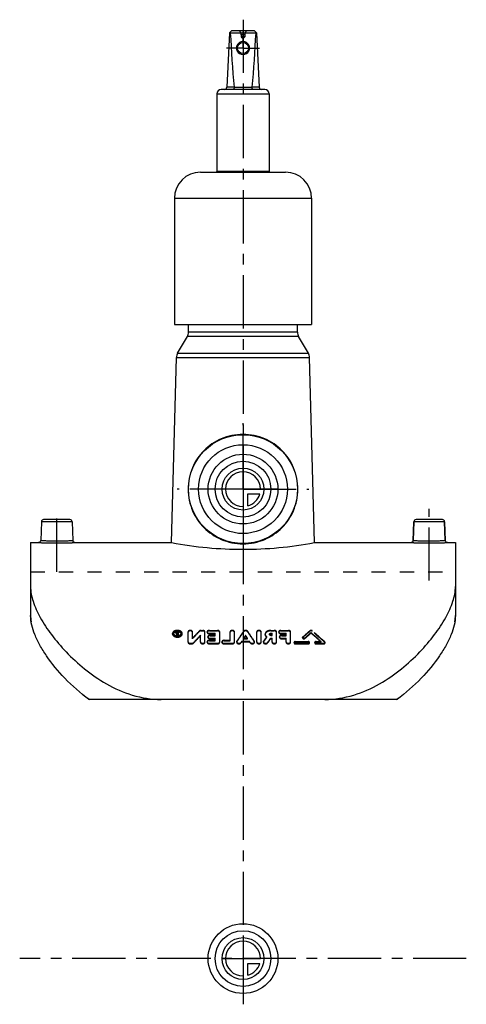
# Model space of a CAD drawing. Header units: millimetres. Extents: x 398 to 602, y 274 to 726.
import ezdxf

# ---------------------------------------------------------------- set-up
doc = ezdxf.new("R2010")
doc.units = ezdxf.units.MM
doc.header["$LTSCALE"] = 65.185185
doc.linetypes.add('CENTER', pattern=[0.6, 0.375, -0.075, 0.075, -0.075])
doc.linetypes.add('HIDDEN', pattern=[0.2, 0.1, -0.1])
for name, color, linetype in [('BEZUGSACHSEN', 7, 'CONTINUOUS'), ('FLAECHEN', 7, 'CONTINUOUS'), ('KONST.EL_MIT_GEO', 7, 'CONTINUOUS'), ('KONSTRUKTIONSELEMENTE', 7, 'CONTINUOUS'), ('KURVEN', 7, 'CONTINUOUS'), ('L1', 7, 'CONTINUOUS')]:
    doc.layers.add(name, color=color, linetype=linetype)

msp = doc.modelspace()

# ---------------------------------------------------------------- linework, layer by layer
at = {"layer": 'BEZUGSACHSEN', "color": 2, "linetype": 'CENTER'}
for p, q in [((500, 510.5), (500, 540.79)), ((500, 510.5), (469.71, 510.5)), ((500, 510.5), (500, 480.21)), ((500, 510.5), (530.29, 510.5)), ((414.5, 472.5), (414.5, 501.5)), ((585.5, 468.5), (585.5, 501.5))]:
    msp.add_line(p, q, dxfattribs=at)
at = {"layer": 'BEZUGSACHSEN', "color": 7, "linetype": 'Continuous'}
for p, q in [((407.47, 495.53), (407.17, 486.94)), ((421.53, 495.53), (421.83, 486.94)), ((578.17, 486.94), (578.47, 495.53)), ((592.83, 486.94), (592.53, 495.53))]:
    msp.add_line(p, q, dxfattribs=at)
msp.add_circle((500, 510.5), 25, dxfattribs=at)
at = {"layer": 'FLAECHEN', "color": 7, "linetype": 'Continuous'}
for p, q in [((475, 582.57), (475, 586)), ((525, 582.57), (525, 586)), ((470.01, 572.85), (474.46, 580.57)), ((529.99, 572.85), (525.54, 580.57)), ((467.22, 485.97), (469.47, 570.96)), ((532.78, 485.97), (530.53, 570.96)), ((402.5, 485.97), (406.17, 485.97)), ((422.83, 485.97), (467.22, 485.97)), ((532.78, 485.97), (577.17, 485.97)), ((593.83, 485.97), (597.5, 485.97)), ((402.5, 465.77), (402.5, 452.55)), ((597.5, 465.77), (597.5, 452.55))]:
    msp.add_line(p, q, dxfattribs=at)
at = {"layer": 'FLAECHEN', "color": 8, "linetype": 'HIDDEN'}
msp.add_line((402.5, 472.5), (597.5, 472.5), dxfattribs=at)
at = {"layer": 'KONST.EL_MIT_GEO', "color": 7, "linetype": 'Continuous'}
for p, q in [((493.8, 720), (492.55, 694.95)), ((494.85, 721), (493.8, 720)), ((494.18, 720), (505.82, 720)), ((494.85, 721), (505.15, 721)), ((505.15, 721), (506.2, 720)), ((506.2, 720), (507.45, 694.95)), ((488.05, 692), (488.05, 656.5)), ((488.05, 692), (511.95, 692)), ((509.95, 694), (490.05, 694)), ((495.91, 695), (492.55, 695)), ((495.91, 694.95), (504.09, 694.95)), ((507.45, 695), (504.09, 695)), ((511.95, 692), (511.95, 656.5)), ((480.5, 656), (519.5, 656)), ((488.05, 656.5), (487.76, 656)), ((488.05, 656.5), (511.95, 656.5)), ((511.95, 656.5), (512.24, 656)), ((468.5, 644), (468.5, 586)), ((468.5, 644), (531.5, 644)), ((531.5, 644), (531.5, 586)), ((468.5, 586), (531.5, 586)), ((475, 582.57), (475, 586)), ((525, 582.57), (525, 586))]:
    msp.add_line(p, q, dxfattribs=at)
at = {"layer": 'KONST.EL_MIT_GEO', "color": 8, "linetype": 'HIDDEN'}
for p, q in [((499.2, 719), (499.2, 718.1)), ((500.8, 719), (499.2, 719)), ((500.8, 719), (500.8, 718.1)), ((499.2, 718.1), (500, 717.39)), ((500.8, 718.1), (499.2, 718.1)), ((500.8, 718.1), (500, 717.39)), ((467.67, 443.99), (467.67, 444.22)), ((468.18, 443.99), (468.18, 444.22)), ((469.37, 444.25), (469.37, 444.6)), ((469.38, 443.45), (469.73, 443.45)), ((469.38, 443.22), (469.38, 443.45)), ((469.38, 443.22), (469.73, 443.22)), ((469.62, 443.94), (469.62, 444.16)), ((469.71, 444.25), (469.71, 444.6)), ((469.73, 443.22), (469.73, 443.45)), ((469.95, 444.09), (470.05, 444.09)), ((469.95, 443.87), (469.95, 444.09)), ((469.95, 443.87), (470.05, 443.87)), ((469.97, 444.99), (470.39, 444.99)), ((469.97, 444.54), (469.97, 444.99)), ((469.97, 444.76), (470.39, 444.76)), ((469.97, 444.54), (470.05, 444.54)), ((469.97, 444.31), (470.05, 444.31)), ((469.97, 444.09), (469.97, 444.31)), ((470.05, 443.22), (470.05, 444.77)), ((470.05, 443.45), (470.39, 443.45)), ((470.05, 443.22), (470.39, 443.22)), ((470.39, 443.22), (470.39, 444.99)), ((471.58, 443.99), (471.58, 444.22)), ((471.58, 444.22), (471.58, 444.22)), ((472.09, 443.99), (472.09, 444.22)), ((472.09, 444.22), (472.09, 444.22)), ((474.76, 440.18), (474.76, 444.99)), ((476.8, 441.82), (476.8, 444.99)), ((479.95, 445.11), (479.95, 445.34)), ((480.47, 440.18), (480.47, 443.39)), ((480.81, 445.64), (481.49, 445.64)), ((480.81, 445.42), (480.81, 445.64)), ((480.81, 445.42), (481.49, 445.42)), ((481.49, 445.42), (481.49, 445.64)), ((482.51, 440.18), (482.51, 444.99)), ((483.53, 444.76), (483.53, 444.99)), ((484.55, 445.64), (488.28, 445.64)), ((484.55, 445.42), (484.55, 445.64)), ((484.55, 445.42), (488.28, 445.42)), ((484.55, 444.33), (487.26, 444.33)), ((484.55, 444.1), (484.55, 444.33)), ((484.55, 444.1), (487.26, 444.1)), ((484.89, 443.39), (487.26, 443.39)), ((484.89, 443.16), (484.89, 443.39)), ((484.89, 443.16), (487.26, 443.16)), ((487.26, 443.16), (487.26, 444.33)), ((488.28, 445.42), (488.28, 445.64)), ((489.3, 440.18), (489.3, 444.99)), ((494.06, 440.86), (494.06, 444.99)), ((496.09, 440.18), (496.09, 444.99)), ((500.26, 445.03), (500.26, 445.25)), ((501.19, 443.12), (501.19, 443.35)), ((502.13, 445.03), (502.13, 445.25)), ((506.3, 440.18), (506.3, 444.99)), ((508.33, 440.18), (508.33, 444.99)), ((510.14, 443.72), (510.14, 443.94)), ((512.18, 443.72), (512.18, 443.94)), ((512.78, 445.64), (514.36, 445.64)), ((512.78, 445.42), (512.78, 445.64)), ((512.78, 445.42), (514.36, 445.42)), ((512.78, 444.33), (513.34, 444.33)), ((512.78, 444.1), (512.78, 444.33)), ((512.78, 444.1), (513.34, 444.1)), ((512.78, 443.56), (513.34, 443.56)), ((512.78, 443.33), (512.78, 443.56)), ((512.78, 443.33), (513.34, 443.33)), ((513.34, 443.33), (513.34, 444.33)), ((514.36, 445.42), (514.36, 445.64)), ((515.38, 440.18), (515.38, 444.99)), ((516.4, 444.76), (516.4, 444.99)), ((517.42, 445.64), (520.81, 445.64)), ((517.42, 445.42), (517.42, 445.64)), ((517.42, 445.42), (520.81, 445.42)), ((517.42, 444.33), (519.79, 444.33)), ((517.42, 444.1), (517.42, 444.33)), ((517.42, 444.1), (519.79, 444.1)), ((517.75, 443.39), (519.79, 443.39)), ((517.75, 443.16), (517.75, 443.39)), ((517.75, 443.16), (519.79, 443.16)), ((519.79, 443.16), (519.79, 444.33)), ((520.81, 445.42), (520.81, 445.64)), ((521.83, 440.18), (521.83, 444.99)), ((530.75, 445.26), (530.75, 445.49)), ((531.23, 444.4), (531.23, 444.63)), ((531.72, 445.26), (531.72, 445.49)), ((475.78, 439.71), (476.46, 439.71)), ((475.78, 439.49), (475.78, 439.71)), ((475.78, 439.49), (476.46, 439.49)), ((476.46, 439.49), (476.46, 439.71)), ((477.32, 439.81), (477.32, 440.04)), ((483.53, 440.18), (483.53, 440.4)), ((483.87, 442.5), (483.87, 442.72)), ((484.55, 441.09), (487.26, 441.09)), ((484.55, 440.86), (484.55, 441.09)), ((484.55, 440.86), (487.26, 440.86)), ((484.55, 439.71), (488.28, 439.71)), ((484.55, 439.49), (484.55, 439.71)), ((484.55, 439.49), (488.28, 439.49)), ((484.89, 442.05), (487.26, 442.05)), ((484.89, 441.82), (484.89, 442.05)), ((484.89, 441.82), (487.26, 441.82)), ((487.26, 440.86), (487.26, 442.05)), ((488.28, 439.49), (488.28, 439.71)), ((490.32, 440.18), (490.32, 440.4)), ((491.34, 441.09), (494.06, 441.09)), ((491.34, 440.86), (491.34, 441.09)), ((491.34, 440.86), (494.06, 440.86)), ((491.34, 439.71), (495.07, 439.71)), ((491.34, 439.49), (491.34, 439.71)), ((491.34, 439.49), (495.07, 439.49)), ((495.07, 439.49), (495.07, 439.71)), ((497.11, 440.18), (497.11, 440.4)), ((497.2, 440.45), (497.2, 440.68)), ((499.06, 439.9), (499.06, 440.13)), ((499.43, 440.69), (502.96, 440.69)), ((499.43, 440.46), (499.43, 440.69)), ((499.43, 440.46), (502.96, 440.46)), ((500.33, 442.05), (502.06, 442.05)), ((500.33, 441.82), (500.33, 442.05)), ((500.33, 441.82), (502.06, 441.82)), ((502.06, 441.82), (502.06, 442.05)), ((502.96, 440.46), (502.96, 440.69)), ((503.33, 439.9), (503.33, 440.13)), ((505.19, 440.45), (505.19, 440.68)), ((505.28, 440.18), (505.28, 440.4)), ((509.35, 440.18), (509.35, 440.4)), ((509.45, 440.47), (509.45, 440.69)), ((510.89, 442.52), (510.89, 442.75)), ((511.29, 439.89), (511.29, 440.11)), ((512.64, 442.05), (513.34, 442.05)), ((512.64, 441.82), (512.64, 442.05)), ((512.64, 441.82), (513.34, 441.82)), ((513.34, 440.18), (513.34, 442.05)), ((516.74, 442.5), (516.74, 442.72)), ((517.75, 442.05), (519.79, 442.05)), ((517.75, 441.82), (517.75, 442.05)), ((517.75, 441.82), (519.79, 441.82)), ((519.79, 440.18), (519.79, 442.05)), ((523.41, 439.89), (523.41, 440.12)), ((524, 440.52), (529.94, 440.52)), ((524, 440.29), (524, 440.52)), ((524, 440.29), (529.94, 440.29)), ((524, 439.71), (529.94, 439.71)), ((524, 439.49), (524, 439.71)), ((524, 439.49), (529.94, 439.49)), ((527.38, 442.2), (527.38, 442.42)), ((527.5, 442.43), (527.5, 442.66)), ((528.45, 441.96), (528.45, 442.19)), ((529.94, 440.29), (529.94, 440.52)), ((529.94, 439.49), (529.94, 439.71)), ((530.54, 439.89), (530.54, 440.12)), ((532.92, 439.89), (532.92, 440.12)), ((533.51, 440.52), (535.89, 440.52)), ((533.51, 440.29), (533.51, 440.52)), ((533.51, 440.29), (535.89, 440.29)), ((533.51, 439.71), (537.08, 439.71)), ((533.51, 439.49), (533.51, 439.71)), ((533.51, 439.49), (537.08, 439.49)), ((535.89, 440.29), (535.89, 440.52)), ((537.08, 439.49), (537.08, 439.71)), ((537.55, 440.13), (537.55, 440.36)), ((537.67, 439.89), (537.67, 440.12))]:
    msp.add_line(p, q, dxfattribs=at)
at = {"layer": 'KONST.EL_MIT_GEO', "color": 2, "linetype": 'CENTER'}
for q in [(500, 720.5), (492.5, 713), (500, 705.5), (507.5, 713)]:
    msp.add_line((500, 713), q, dxfattribs=at)
at = {"layer": 'KONST.EL_MIT_GEO', "color": 7, "linetype": 'Continuous'}
msp.add_circle((500, 713), 2.5, dxfattribs=at)
for centre, radius, start, end in [((499.74, 726.21), 8.33, 226.3745, 228.2022), ((500.26, 726.21), 8.33, 311.7978, 313.6255), ((500, 713.01), 3, 207.7801, 332.2199), ((490.05, 692), 2, 90, 180), ((491.55, 695), 1, 270, 357.14), ((508.45, 695), 1, 182.86, 270), ((509.95, 692), 2, 0, 90), ((480.5, 644), 12, 90, 180), ((519.5, 644), 12, 0, 90)]:
    msp.add_arc(centre, radius, start, end, dxfattribs=at)
at = {"layer": 'KONST.EL_MIT_GEO', "color": 8, "linetype": 'HIDDEN'}
for centre, radius, start, end in [((496.48, 719), 2.72, 0, 47.2588), ((503.52, 719), 2.72, 132.7412, 180), ((500, 713), 3, 179.5615, 207.7801), ((500, 713), 3, 332.2199, 0.4385), ((469.72, 445.09), 1.96, 243.4798, 249.4082), ((469.88, 442.21), 3.43, 85.2565, 94.827), ((469.97, 444.08), 0.904, 90.0223, 96.8906), ((469.89, 442.29), 3.35, 80.3296, 85.2667), ((469.91, 442.43), 3.21, 78.2147, 80.3149)]:
    msp.add_arc(centre, radius, start, end, dxfattribs=at)
for centre, major_axis, ratio, start_param, end_param in [((469.28, 310.47), (26.28, 175.75), 0.163753, 0.731227, 0.737498), ((469.28, 310.47), (26.24, 175.45), 0.163753, 0.731212, 0.737493), ((469.63, 310.47), (26.28, 175.75), 0.163753, 0.731851, 0.737498), ((469.63, 310.47), (26.24, 175.45), 0.163753, 0.731837, 0.737493), ((477.84, 310.47), (86.71, 172.5), 0.391022, 0.890478, 0.919125), ((477.84, 310.47), (86.56, 172.21), 0.391022, 0.890445, 0.919141), ((480.24, 310.47), (86.71, 172.5), 0.391022, 0.907578, 0.936228), ((480.24, 310.47), (86.56, 172.21), 0.391022, 0.907575, 0.936273), ((498.84, 310.47), (56.18, 174.97), 0.303912, 0.794416, 0.834022), ((498.84, 310.47), (56.08, 174.67), 0.303912, 0.794385, 0.834059), ((501.06, 310.47), (56.18, 174.97), 0.303912, 0.811142, 0.822349), ((501.06, 310.47), (56.08, 174.67), 0.303912, 0.811139, 0.822365), ((501.33, 310.47), (-56.18, 174.97), 0.303912, -0.822349, -0.811142), ((501.33, 310.47), (-56.08, 174.67), 0.303912, -0.822365, -0.811139), ((503.55, 310.47), (-56.18, 174.97), 0.303912, -0.834022, -0.794416), ((503.55, 310.47), (-56.08, 174.67), 0.303912, -0.834059, -0.794385), ((528.05, 310.47), (109.5, 169.43), 0.428246, 0.965072, 0.989834), ((528.05, 310.47), (109.31, 169.14), 0.428246, 0.965037, 0.989842), ((529.54, 310.47), (109.5, 169.43), 0.428246, 0.972685, 0.993882), ((529.54, 310.47), (109.31, 169.14), 0.428246, 0.972663, 0.993896), ((532.93, 310.47), (-109.5, 169.43), 0.428246, -1.008129, -0.972685), ((532.93, 310.47), (-109.31, 169.14), 0.428246, -1.008167, -0.972663), ((534.41, 310.47), (-109.5, 169.43), 0.428246, -1.009486, -0.965072), ((534.41, 310.47), (-109.31, 169.14), 0.428246, -1.009527, -0.965037), ((501.06, 310.47), (56.18, 174.97), 0.303912, 0.833942, 0.838692), ((501.06, 310.47), (56.08, 174.67), 0.303912, 0.833978, 0.838736), ((501.33, 310.47), (-56.18, 174.97), 0.303912, -0.838692, -0.833942), ((501.33, 310.47), (-56.08, 174.67), 0.303912, -0.838736, -0.833978), ((511.17, 310.47), (60.21, 174.75), 0.318371, 0.828332, 0.845887), ((511.17, 310.47), (60.1, 174.45), 0.318371, 0.828338, 0.845923), ((513.42, 310.47), (60.21, 174.75), 0.318371, 0.834329, 0.850787), ((513.42, 310.47), (60.1, 174.45), 0.318371, 0.834345, 0.850831)]:
    msp.add_ellipse(centre, major_axis=major_axis, ratio=ratio, start_param=start_param, end_param=end_param, dxfattribs=at)
at = {"layer": 'KONST.EL_MIT_GEO', "color": 7, "linetype": 'Continuous'}
for points in [[(494.18, 720), (494.63, 711.64), (495.15, 703.29), (495.91, 694.95)], [(505.82, 720), (505.37, 711.64), (504.85, 703.29), (504.09, 694.95)], [(497.27, 714.24), (497.1, 713.86), (497, 713.44), (497, 713.02)], [(503, 713.02), (503, 713.44), (502.9, 713.86), (502.73, 714.24)], [(497, 713.02), (497, 712.54), (497.12, 712.04), (497.34, 711.61)], [(502.66, 711.61), (502.88, 712.04), (503, 712.54), (503, 713.02)]]:
    msp.add_open_spline(points, degree=3, dxfattribs=at)
at = {"layer": 'KONST.EL_MIT_GEO', "color": 8, "linetype": 'HIDDEN'}
for points in [[(497.27, 714.23), (497.1, 713.85), (497, 713.43), (497, 713.02)], [(503, 713.02), (503, 713.43), (502.9, 713.85), (502.73, 714.23)], [(468.2, 444.07), (468.19, 444.12), (468.18, 444.17), (468.18, 444.22)], [(469.59, 445.63), (469.4, 445.61), (469.21, 445.58), (469.03, 445.54)], [(470.72, 443.26), (470.19, 443.06), (469.56, 443.06), (469.03, 443.26)], [(469.8, 444.35), (469.76, 444.38), (469.71, 444.43), (469.71, 444.48)], [(469.97, 444.31), (469.91, 444.31), (469.85, 444.32), (469.8, 444.35)], [(471.58, 444.22), (471.58, 444.12), (471.56, 444.02), (471.52, 443.93)], [(472.09, 444.22), (472.09, 444.41), (472.02, 444.61), (471.92, 444.77)], [(497.2, 440.68), (497.15, 440.6), (497.11, 440.5), (497.11, 440.4)], [(497.2, 440.45), (497.15, 440.37), (497.11, 440.27), (497.11, 440.17)], [(505.28, 440.4), (505.28, 440.5), (505.24, 440.6), (505.19, 440.68)], [(505.28, 440.17), (505.28, 440.27), (505.24, 440.37), (505.19, 440.45)], [(509.45, 440.69), (509.39, 440.61), (509.35, 440.5), (509.35, 440.4)], [(509.45, 440.47), (509.39, 440.38), (509.35, 440.28), (509.35, 440.18)], [(527.5, 442.66), (527.43, 442.6), (527.38, 442.51), (527.38, 442.42)], [(527.5, 442.43), (527.43, 442.37), (527.38, 442.29), (527.38, 442.2)], [(537.67, 440.12), (537.67, 440.21), (537.62, 440.3), (537.55, 440.36)], [(537.67, 439.89), (537.67, 439.98), (537.62, 440.07), (537.55, 440.13)]]:
    msp.add_open_spline(points, degree=3, dxfattribs=at)
at = {"layer": 'KONST.EL_MIT_GEO', "color": 7, "linetype": 'Continuous'}
for points, knots in [([(502.73, 714.24), (502.5, 714.75), (501.72, 715.66), (500, 716.17), (498.28, 715.66), (497.5, 714.75), (497.27, 714.24)], [0, 0, 0, 0, 0.249784, 0.500001, 0.750217, 1, 1, 1, 1]), ([(495.91, 694.95), (495.92, 694.83), (495.89, 694.6), (495.84, 694.3), (495.78, 694.1), (495.7, 694), (495.66, 694)], [0, 0, 0, 0, 0.367219, 0.675376, 0.888159, 1, 1, 1, 1]), ([(504.09, 694.95), (504.08, 694.83), (504.11, 694.6), (504.16, 694.3), (504.22, 694.1), (504.3, 694), (504.34, 694)], [0, 0, 0, 0, 0.367219, 0.675376, 0.888159, 1, 1, 1, 1])]:
    msp.add_open_spline(points, degree=3, knots=knots, dxfattribs=at)
at = {"layer": 'KONST.EL_MIT_GEO', "color": 8, "linetype": 'HIDDEN'}
for points, knots in [([(469.03, 445.54), (468.67, 445.44), (468.03, 445.17), (467.67, 444.51), (467.67, 444.22)], [0, 0, 0, 0, 0.561048, 1, 1, 1, 1]), ([(472.09, 443.99), (472.09, 444.87), (469.88, 445.96), (467.67, 444.87), (467.67, 443.99)], [0, 0, 0, 0, 0.5, 1, 1, 1, 1]), ([(467.67, 444.22), (467.67, 443.34), (469.88, 442.21), (472.09, 443.34), (472.09, 444.22)], [0, 0, 0, 0, 0.499972, 1, 1, 1, 1]), ([(467.67, 443.99), (467.67, 443.11), (469.88, 441.98), (472.09, 443.11), (472.09, 443.99)], [0, 0, 0, 0, 0.5, 1, 1, 1, 1]), ([(468.18, 444.22), (468.18, 444.9), (469.88, 445.74), (471.58, 444.89), (471.58, 444.22)], [0, 0, 0, 0, 0.500305, 1, 1, 1, 1]), ([(468.18, 443.99), (468.18, 444.67), (469.88, 445.51), (471.58, 444.67), (471.58, 443.99)], [0, 0, 0, 0, 0.499906, 1, 1, 1, 1]), ([(471.58, 443.99), (471.58, 443.32), (469.88, 442.45), (468.18, 443.32), (468.18, 443.99)], [0, 0, 0, 0, 0.499907, 1, 1, 1, 1]), ([(468.85, 443.34), (468.76, 443.38), (468.48, 443.55), (468.24, 443.84), (468.2, 444.07)], [0, 0, 0, 0, 0.285328, 1, 1, 1, 1]), ([(469.97, 444.76), (469.82, 444.76), (469.56, 444.72), (469.37, 444.49), (469.37, 444.38)], [0, 0, 0, 0, 0.574396, 1, 1, 1, 1]), ([(469.38, 444.66), (469.38, 444.65), (469.37, 444.63), (469.37, 444.61), (469.37, 444.6)], [0, 0, 0, 0, 0.502813, 1, 1, 1, 1]), ([(469.37, 444.48), (469.37, 444.45), (469.4, 444.31), (469.52, 444.21), (469.62, 444.16)], [0, 0, 0, 0, 0.222328, 1, 1, 1, 1]), ([(469.37, 444.25), (469.37, 444.22), (469.4, 444.08), (469.52, 443.98), (469.62, 443.94)], [0, 0, 0, 0, 0.222326, 1, 1, 1, 1]), ([(469.86, 444.98), (469.8, 444.97), (469.61, 444.94), (469.41, 444.79), (469.38, 444.66)], [0, 0, 0, 0, 0.300015, 1, 1, 1, 1]), ([(469.71, 444.6), (469.71, 444.63), (469.75, 444.73), (469.88, 444.77), (469.97, 444.77)], [0, 0, 0, 0, 0.204397, 1, 1, 1, 1]), ([(469.71, 444.38), (469.71, 444.4), (469.75, 444.51), (469.88, 444.54), (469.97, 444.54)], [0, 0, 0, 0, 0.204394, 1, 1, 1, 1]), ([(469.97, 444.09), (469.93, 444.09), (469.83, 444.1), (469.71, 444.18), (469.71, 444.25)], [0, 0, 0, 0, 0.309432, 1, 1, 1, 1]), ([(471.92, 444.77), (471.86, 444.87), (471.5, 445.27), (470.97, 445.49), (470.57, 445.57)], [0, 0, 0, 0, 0.220349, 1, 1, 1, 1]), ([(471.52, 443.93), (471.49, 443.86), (471.3, 443.55), (470.98, 443.35), (470.72, 443.26)], [0, 0, 0, 0, 0.222198, 1, 1, 1, 1]), ([(476.8, 444.99), (476.8, 445.39), (475.78, 445.89), (474.76, 445.39), (474.76, 444.99)], [0, 0, 0, 0, 0.499891, 1, 1, 1, 1]), ([(476.8, 444.76), (476.8, 445.17), (475.78, 445.67), (474.76, 445.17), (474.76, 444.76)], [0, 0, 0, 0, 0.499891, 1, 1, 1, 1]), ([(480.81, 445.64), (480.72, 445.64), (480.42, 445.62), (480.1, 445.5), (479.95, 445.34)], [0, 0, 0, 0, 0.275473, 1, 1, 1, 1]), ([(480.81, 445.42), (480.72, 445.42), (480.42, 445.39), (480.1, 445.27), (479.95, 445.11)], [0, 0, 0, 0, 0.275474, 1, 1, 1, 1]), ([(482.51, 444.99), (482.51, 445.17), (482.18, 445.57), (481.74, 445.64), (481.49, 445.64)], [0, 0, 0, 0, 0.424866, 1, 1, 1, 1]), ([(482.51, 444.76), (482.51, 444.95), (482.18, 445.34), (481.74, 445.42), (481.49, 445.42)], [0, 0, 0, 0, 0.42486, 1, 1, 1, 1]), ([(484.55, 445.64), (484.3, 445.64), (483.85, 445.57), (483.53, 445.17), (483.53, 444.99)], [0, 0, 0, 0, 0.575236, 1, 1, 1, 1]), ([(484.55, 445.42), (484.3, 445.42), (483.85, 445.34), (483.53, 444.95), (483.53, 444.76)], [0, 0, 0, 0, 0.575241, 1, 1, 1, 1]), ([(483.53, 444.99), (483.53, 444.81), (483.85, 444.41), (484.3, 444.33), (484.55, 444.33)], [0, 0, 0, 0, 0.425333, 1, 1, 1, 1]), ([(483.53, 444.76), (483.53, 444.58), (483.85, 444.18), (484.3, 444.1), (484.55, 444.1)], [0, 0, 0, 0, 0.425328, 1, 1, 1, 1]), ([(484.89, 443.39), (484.64, 443.39), (484.19, 443.31), (483.87, 442.91), (483.87, 442.72)], [0, 0, 0, 0, 0.57159, 1, 1, 1, 1]), ([(484.89, 443.16), (484.64, 443.16), (484.19, 443.09), (483.87, 442.68), (483.87, 442.5)], [0, 0, 0, 0, 0.57159, 1, 1, 1, 1]), ([(489.3, 444.99), (489.3, 445.17), (488.97, 445.57), (488.53, 445.64), (488.28, 445.64)], [0, 0, 0, 0, 0.424866, 1, 1, 1, 1]), ([(489.3, 444.76), (489.3, 444.95), (488.97, 445.34), (488.53, 445.42), (488.28, 445.42)], [0, 0, 0, 0, 0.42486, 1, 1, 1, 1]), ([(496.09, 444.99), (496.09, 445.39), (495.07, 445.89), (494.06, 445.39), (494.06, 444.99)], [0, 0, 0, 0, 0.499891, 1, 1, 1, 1]), ([(496.09, 444.76), (496.09, 445.17), (495.07, 445.67), (494.06, 445.17), (494.06, 444.76)], [0, 0, 0, 0, 0.499891, 1, 1, 1, 1]), ([(502.13, 445.25), (502.04, 445.38), (501.65, 445.64), (500.94, 445.69), (500.4, 445.46), (500.26, 445.25)], [0, 0, 0, 0, 0.228786, 0.641827, 1, 1, 1, 1]), ([(502.13, 445.03), (502.04, 445.16), (501.65, 445.41), (500.94, 445.47), (500.4, 445.23), (500.26, 445.03)], [0, 0, 0, 0, 0.228784, 0.641828, 1, 1, 1, 1]), ([(508.33, 444.99), (508.33, 445.39), (507.31, 445.89), (506.3, 445.39), (506.3, 444.99)], [0, 0, 0, 0, 0.499891, 1, 1, 1, 1]), ([(508.33, 444.76), (508.33, 445.17), (507.31, 445.67), (506.3, 445.17), (506.3, 444.76)], [0, 0, 0, 0, 0.499891, 1, 1, 1, 1]), ([(512.78, 445.64), (512.44, 445.64), (511.79, 445.56), (510.93, 445.22), (510.31, 444.67), (510.14, 444.17), (510.14, 443.94)], [0, 0, 0, 0, 0.296909, 0.568454, 0.800218, 1, 1, 1, 1]), ([(512.78, 445.42), (512.44, 445.42), (511.79, 445.34), (510.93, 444.99), (510.31, 444.44), (510.14, 443.95), (510.14, 443.72)], [0, 0, 0, 0, 0.296911, 0.568458, 0.80022, 1, 1, 1, 1]), ([(510.14, 443.94), (510.14, 443.72), (510.3, 443.23), (510.67, 442.89), (510.89, 442.75)], [0, 0, 0, 0, 0.46309, 1, 1, 1, 1]), ([(510.14, 443.72), (510.14, 443.49), (510.3, 443), (510.67, 442.66), (510.89, 442.52)], [0, 0, 0, 0, 0.463088, 1, 1, 1, 1]), ([(512.18, 443.94), (512.18, 444.05), (512.37, 444.29), (512.63, 444.33), (512.78, 444.33)], [0, 0, 0, 0, 0.426455, 1, 1, 1, 1]), ([(512.18, 443.72), (512.18, 443.83), (512.37, 444.06), (512.63, 444.1), (512.78, 444.1)], [0, 0, 0, 0, 0.426452, 1, 1, 1, 1]), ([(512.78, 443.56), (512.63, 443.56), (512.37, 443.6), (512.18, 443.84), (512.18, 443.94)], [0, 0, 0, 0, 0.573034, 1, 1, 1, 1]), ([(512.78, 443.33), (512.63, 443.33), (512.37, 443.38), (512.18, 443.61), (512.18, 443.72)], [0, 0, 0, 0, 0.573036, 1, 1, 1, 1]), ([(515.38, 444.99), (515.38, 445.17), (515.05, 445.57), (514.61, 445.64), (514.36, 445.64)], [0, 0, 0, 0, 0.424866, 1, 1, 1, 1]), ([(515.38, 444.76), (515.38, 444.95), (515.05, 445.34), (514.61, 445.42), (514.36, 445.42)], [0, 0, 0, 0, 0.42486, 1, 1, 1, 1]), ([(517.42, 445.64), (517.17, 445.64), (516.72, 445.57), (516.4, 445.17), (516.4, 444.99)], [0, 0, 0, 0, 0.575236, 1, 1, 1, 1]), ([(517.42, 445.42), (517.17, 445.42), (516.72, 445.34), (516.4, 444.95), (516.4, 444.76)], [0, 0, 0, 0, 0.575241, 1, 1, 1, 1]), ([(516.4, 444.99), (516.4, 444.81), (516.72, 444.41), (517.17, 444.33), (517.42, 444.33)], [0, 0, 0, 0, 0.425333, 1, 1, 1, 1]), ([(516.4, 444.76), (516.4, 444.58), (516.72, 444.18), (517.17, 444.1), (517.42, 444.1)], [0, 0, 0, 0, 0.425328, 1, 1, 1, 1]), ([(517.75, 443.39), (517.51, 443.39), (517.06, 443.31), (516.74, 442.91), (516.74, 442.72)], [0, 0, 0, 0, 0.57159, 1, 1, 1, 1]), ([(517.75, 443.16), (517.51, 443.16), (517.06, 443.09), (516.74, 442.68), (516.74, 442.5)], [0, 0, 0, 0, 0.57159, 1, 1, 1, 1]), ([(521.83, 444.99), (521.83, 445.17), (521.5, 445.57), (521.06, 445.64), (520.81, 445.64)], [0, 0, 0, 0, 0.424866, 1, 1, 1, 1]), ([(521.83, 444.76), (521.83, 444.95), (521.5, 445.34), (521.06, 445.42), (520.81, 445.42)], [0, 0, 0, 0, 0.42486, 1, 1, 1, 1]), ([(531.72, 445.49), (531.66, 445.54), (531.35, 445.69), (530.94, 445.65), (530.75, 445.49)], [0, 0, 0, 0, 0.240724, 1, 1, 1, 1]), ([(531.72, 445.26), (531.66, 445.31), (531.35, 445.46), (530.94, 445.43), (530.75, 445.26)], [0, 0, 0, 0, 0.240722, 1, 1, 1, 1]), ([(474.76, 440.4), (474.76, 440.21), (475.08, 439.8), (475.53, 439.71), (475.78, 439.71)], [0, 0, 0, 0, 0.432669, 1, 1, 1, 1]), ([(474.76, 440.18), (474.76, 439.99), (475.08, 439.57), (475.53, 439.49), (475.78, 439.49)], [0, 0, 0, 0, 0.432676, 1, 1, 1, 1]), ([(476.46, 439.71), (476.55, 439.71), (476.85, 439.74), (477.17, 439.87), (477.32, 440.04)], [0, 0, 0, 0, 0.273483, 1, 1, 1, 1]), ([(476.46, 439.49), (476.55, 439.49), (476.85, 439.51), (477.17, 439.64), (477.32, 439.81)], [0, 0, 0, 0, 0.273481, 1, 1, 1, 1]), ([(480.47, 440.4), (480.47, 439.99), (481.49, 439.43), (482.51, 439.99), (482.51, 440.4)], [0, 0, 0, 0, 0.499894, 1, 1, 1, 1]), ([(480.47, 440.18), (480.47, 439.77), (481.49, 439.21), (482.51, 439.77), (482.51, 440.18)], [0, 0, 0, 0, 0.5, 1, 1, 1, 1]), ([(484.55, 441.09), (484.3, 441.09), (483.84, 441), (483.53, 440.59), (483.53, 440.4)], [0, 0, 0, 0, 0.568044, 1, 1, 1, 1]), ([(484.55, 440.86), (484.3, 440.86), (483.84, 440.78), (483.53, 440.37), (483.53, 440.18)], [0, 0, 0, 0, 0.568037, 1, 1, 1, 1]), ([(483.53, 440.4), (483.53, 440.21), (483.84, 439.8), (484.3, 439.71), (484.55, 439.71)], [0, 0, 0, 0, 0.432488, 1, 1, 1, 1]), ([(483.53, 440.18), (483.53, 439.99), (483.84, 439.57), (484.3, 439.49), (484.55, 439.49)], [0, 0, 0, 0, 0.432496, 1, 1, 1, 1]), ([(483.87, 442.72), (483.87, 442.53), (484.19, 442.13), (484.64, 442.05), (484.89, 442.05)], [0, 0, 0, 0, 0.42896, 1, 1, 1, 1]), ([(483.87, 442.5), (483.87, 442.31), (484.19, 441.9), (484.64, 441.82), (484.89, 441.82)], [0, 0, 0, 0, 0.428961, 1, 1, 1, 1]), ([(488.28, 439.71), (488.53, 439.71), (488.99, 439.8), (489.3, 440.21), (489.3, 440.4)], [0, 0, 0, 0, 0.567332, 1, 1, 1, 1]), ([(488.28, 439.49), (488.53, 439.49), (488.99, 439.57), (489.3, 439.99), (489.3, 440.18)], [0, 0, 0, 0, 0.567324, 1, 1, 1, 1]), ([(491.34, 441.09), (491.09, 441.09), (490.63, 441), (490.32, 440.59), (490.32, 440.4)], [0, 0, 0, 0, 0.568044, 1, 1, 1, 1]), ([(491.34, 440.86), (491.09, 440.86), (490.63, 440.78), (490.32, 440.37), (490.32, 440.18)], [0, 0, 0, 0, 0.568037, 1, 1, 1, 1]), ([(490.32, 440.4), (490.32, 440.21), (490.63, 439.8), (491.09, 439.71), (491.34, 439.71)], [0, 0, 0, 0, 0.432488, 1, 1, 1, 1]), ([(490.32, 440.18), (490.32, 439.99), (490.63, 439.57), (491.09, 439.49), (491.34, 439.49)], [0, 0, 0, 0, 0.432496, 1, 1, 1, 1]), ([(495.07, 439.71), (495.32, 439.71), (495.78, 439.8), (496.09, 440.21), (496.09, 440.4)], [0, 0, 0, 0, 0.567332, 1, 1, 1, 1]), ([(495.07, 439.49), (495.32, 439.49), (495.78, 439.57), (496.09, 439.99), (496.09, 440.18)], [0, 0, 0, 0, 0.567324, 1, 1, 1, 1]), ([(497.11, 440.4), (497.11, 440.24), (497.34, 439.88), (497.93, 439.68), (498.57, 439.73), (498.96, 439.96), (499.06, 440.13)], [0, 0, 0, 0, 0.206422, 0.471635, 0.757435, 1, 1, 1, 1]), ([(497.11, 440.17), (497.11, 440.01), (497.34, 439.65), (497.94, 439.46), (498.57, 439.5), (498.96, 439.74), (499.06, 439.9)], [0, 0, 0, 0, 0.2065, 0.47176, 0.757509, 1, 1, 1, 1]), ([(503.33, 440.13), (503.43, 439.96), (503.82, 439.73), (504.45, 439.68), (505.05, 439.88), (505.28, 440.24), (505.28, 440.4)], [0, 0, 0, 0, 0.24243, 0.528123, 0.793419, 1, 1, 1, 1]), ([(503.33, 439.9), (503.43, 439.74), (503.82, 439.5), (504.45, 439.46), (505.05, 439.65), (505.28, 440.01), (505.28, 440.17)], [0, 0, 0, 0, 0.242431, 0.52812, 0.793414, 1, 1, 1, 1]), ([(506.3, 440.4), (506.3, 439.99), (507.31, 439.43), (508.33, 439.99), (508.33, 440.4)], [0, 0, 0, 0, 0.499894, 1, 1, 1, 1]), ([(506.3, 440.18), (506.3, 439.77), (507.31, 439.21), (508.33, 439.77), (508.33, 440.18)], [0, 0, 0, 0, 0.5, 1, 1, 1, 1]), ([(509.35, 440.4), (509.35, 440.24), (509.58, 439.88), (510.16, 439.69), (510.8, 439.72), (511.19, 439.95), (511.29, 440.11)], [0, 0, 0, 0, 0.205941, 0.470192, 0.755943, 1, 1, 1, 1]), ([(509.35, 440.18), (509.35, 440.01), (509.58, 439.66), (510.16, 439.46), (510.8, 439.5), (511.19, 439.73), (511.29, 439.89)], [0, 0, 0, 0, 0.206017, 0.470316, 0.756014, 1, 1, 1, 1]), ([(513.34, 440.4), (513.34, 439.99), (514.36, 439.43), (515.38, 439.99), (515.38, 440.4)], [0, 0, 0, 0, 0.499894, 1, 1, 1, 1]), ([(513.34, 440.18), (513.34, 439.77), (514.36, 439.21), (515.38, 439.77), (515.38, 440.18)], [0, 0, 0, 0, 0.5, 1, 1, 1, 1]), ([(516.74, 442.72), (516.74, 442.53), (517.06, 442.13), (517.51, 442.05), (517.75, 442.05)], [0, 0, 0, 0, 0.42896, 1, 1, 1, 1]), ([(516.74, 442.5), (516.74, 442.31), (517.06, 441.9), (517.51, 441.82), (517.75, 441.82)], [0, 0, 0, 0, 0.428961, 1, 1, 1, 1]), ([(519.79, 440.4), (519.79, 439.99), (520.81, 439.43), (521.83, 439.99), (521.83, 440.4)], [0, 0, 0, 0, 0.499894, 1, 1, 1, 1]), ([(519.79, 440.18), (519.79, 439.77), (520.81, 439.21), (521.83, 439.77), (521.83, 440.18)], [0, 0, 0, 0, 0.5, 1, 1, 1, 1]), ([(524, 440.52), (523.85, 440.52), (523.59, 440.47), (523.41, 440.23), (523.41, 440.12)], [0, 0, 0, 0, 0.567631, 1, 1, 1, 1]), ([(524, 440.29), (523.85, 440.29), (523.59, 440.24), (523.41, 440), (523.41, 439.89)], [0, 0, 0, 0, 0.567624, 1, 1, 1, 1]), ([(523.41, 440.12), (523.41, 440), (523.59, 439.76), (523.85, 439.71), (524, 439.71)], [0, 0, 0, 0, 0.43285, 1, 1, 1, 1]), ([(523.41, 439.89), (523.41, 439.78), (523.59, 439.54), (523.85, 439.49), (524, 439.49)], [0, 0, 0, 0, 0.432859, 1, 1, 1, 1]), ([(527.38, 442.42), (527.38, 442.34), (527.49, 442.15), (527.8, 442.03), (528.14, 442.02), (528.37, 442.12), (528.45, 442.19)], [0, 0, 0, 0, 0.200229, 0.456391, 0.742154, 1, 1, 1, 1]), ([(527.38, 442.2), (527.38, 442.11), (527.49, 441.92), (527.8, 441.8), (528.14, 441.8), (528.37, 441.89), (528.45, 441.96)], [0, 0, 0, 0, 0.200231, 0.456392, 0.742154, 1, 1, 1, 1]), ([(530.54, 440.12), (530.54, 440.23), (530.35, 440.47), (530.09, 440.52), (529.94, 440.52)], [0, 0, 0, 0, 0.432494, 1, 1, 1, 1]), ([(530.54, 439.89), (530.54, 440), (530.35, 440.24), (530.09, 440.29), (529.94, 440.29)], [0, 0, 0, 0, 0.432501, 1, 1, 1, 1]), ([(529.94, 439.71), (530.09, 439.71), (530.35, 439.76), (530.54, 440.01), (530.54, 440.12)], [0, 0, 0, 0, 0.567275, 1, 1, 1, 1]), ([(529.94, 439.49), (530.09, 439.49), (530.35, 439.54), (530.54, 439.78), (530.54, 439.89)], [0, 0, 0, 0, 0.567267, 1, 1, 1, 1]), ([(533.51, 440.52), (533.36, 440.52), (533.1, 440.47), (532.92, 440.23), (532.92, 440.12)], [0, 0, 0, 0, 0.567631, 1, 1, 1, 1]), ([(533.51, 440.29), (533.36, 440.29), (533.1, 440.24), (532.92, 440), (532.92, 439.89)], [0, 0, 0, 0, 0.567624, 1, 1, 1, 1]), ([(532.92, 440.12), (532.92, 440), (533.1, 439.76), (533.36, 439.71), (533.51, 439.71)], [0, 0, 0, 0, 0.43285, 1, 1, 1, 1]), ([(532.92, 439.89), (532.92, 439.78), (533.1, 439.54), (533.36, 439.49), (533.51, 439.49)], [0, 0, 0, 0, 0.432859, 1, 1, 1, 1]), ([(537.08, 439.71), (537.22, 439.71), (537.49, 439.76), (537.67, 440.01), (537.67, 440.12)], [0, 0, 0, 0, 0.567375, 1, 1, 1, 1]), ([(537.08, 439.49), (537.22, 439.49), (537.49, 439.54), (537.67, 439.78), (537.67, 439.89)], [0, 0, 0, 0, 0.567367, 1, 1, 1, 1])]:
    msp.add_open_spline(points, degree=3, knots=knots, dxfattribs=at)
at = {"layer": 'KONSTRUKTIONSELEMENTE', "color": 7, "linetype": 'Continuous'}
for p, q in [((470.01, 572.85), (474.46, 580.57)), ((525.54, 580.57), (474.46, 580.57)), ((525, 582.57), (475, 582.57)), ((529.99, 572.85), (525.54, 580.57)), ((467.22, 485.97), (469.47, 570.96)), ((469.47, 570.96), (530.53, 570.96)), ((470.01, 572.85), (529.99, 572.85)), ((532.78, 485.97), (530.53, 570.96)), ((407.47, 495.53), (407.17, 486.94)), ((421.53, 495.53), (407.47, 495.53)), ((420.53, 496.5), (408.47, 496.5)), ((421.53, 495.53), (421.83, 486.94)), ((578.47, 495.53), (578.17, 486.94)), ((592.53, 495.53), (578.47, 495.53)), ((591.53, 496.5), (579.47, 496.5)), ((592.53, 495.53), (592.83, 486.94)), ((402.5, 485.97), (402.5, 452.55)), ((597.5, 485.97), (597.5, 452.55)), ((570.67, 413.94), (429.33, 413.94))]:
    msp.add_line(p, q, dxfattribs=at)
at = {"layer": 'KONSTRUKTIONSELEMENTE', "color": 8, "linetype": 'HIDDEN'}
for p, q in [((406.45, 485.96), (406.17, 485.97)), ((422.83, 485.97), (422.55, 485.96)), ((577.45, 485.96), (577.17, 485.97)), ((593.83, 485.97), (593.55, 485.96))]:
    msp.add_line(p, q, dxfattribs=at)
at = {"layer": 'KONSTRUKTIONSELEMENTE', "color": 7, "linetype": 'Continuous'}
msp.add_circle((500, 510.5), 20.4, dxfattribs=at)
for centre, radius, start, end in [((471, 582.57), 4, 330, 360), ((529, 582.57), 4, 180, 210), ((473.47, 570.85), 4, 150, 178.4842), ((526.53, 570.85), 4, 1.5158, 30), ((408.47, 495.5), 1, 90, 178), ((420.53, 495.5), 1, 2, 90), ((579.47, 495.5), 1, 90, 178), ((591.53, 495.5), 1, 2, 90), ((406.17, 486.97), 1, 269.9871, 358.0009), ((422.83, 486.97), 1, 181.9991, 270.013), ((577.17, 486.97), 1, 269.9869, 358.001), ((593.83, 486.97), 1, 181.999, 270.0131)]:
    msp.add_arc(centre, radius, start, end, dxfattribs=at)
at = {"layer": 'KONSTRUKTIONSELEMENTE', "color": 8, "linetype": 'HIDDEN'}
for centre, radius, start, end in [((414.5, 663.06), 177.29, 267.3974, 272.6027), ((585.5, 663.06), 177.29, 267.3973, 272.6026), ((478.74, 481.15), 83.41, 230.852, 233.6769), ((521.68, 480.6), 82.72, 306.3118, 309.0714)]:
    msp.add_arc(centre, radius, start, end, dxfattribs=at)
at = {"layer": 'KONSTRUKTIONSELEMENTE', "color": 7, "linetype": 'Continuous'}
for points, knots in [([(500, 535.63), (496.59, 535.63), (489.9, 534.26), (481.64, 528.6), (476.09, 520.3), (474.12, 510.36), (476.2, 500.51), (481.72, 492.35), (489.92, 486.75), (496.6, 485.37), (500, 485.37)], [0, 0, 0, 0, 0.130073, 0.252869, 0.373468, 0.502397, 0.629153, 0.747914, 0.870034, 1, 1, 1, 1]), ([(500, 485.37), (503.4, 485.37), (510.08, 486.75), (518.28, 492.35), (523.8, 500.51), (525.88, 510.36), (523.91, 520.3), (518.36, 528.59), (510.1, 534.26), (503.41, 535.63), (500, 535.63)], [0, 0, 0, 0, 0.129963, 0.25208, 0.370837, 0.497588, 0.626523, 0.747127, 0.869926, 1, 1, 1, 1]), ([(406.17, 485.97), (406.11, 485.97), (406.58, 485.96), (406.81, 485.94), (407.71, 485.91), (409.13, 485.85), (411.49, 485.79), (414.5, 485.77), (417.52, 485.79), (419.83, 485.85), (421.33, 485.9), (422.1, 485.94), (422.57, 485.95), (422.78, 485.97), (422.83, 485.97)], [0, 0, 0, 0, 0.009666, 0.038271, 0.084646, 0.146953, 0.309108, 0.500002, 0.690896, 0.853051, 0.915355, 0.961732, 0.990333, 1, 1, 1, 1]), ([(407.17, 486.94), (407.12, 486.95), (407.53, 486.9), (407.73, 486.91), (408.52, 486.87), (409.37, 486.84), (410.48, 486.8), (412.2, 486.75), (414.5, 486.73), (416.79, 486.75), (418.52, 486.8), (419.62, 486.83), (420.52, 486.87), (421.19, 486.9), (421.6, 486.93), (421.79, 486.93), (421.83, 486.94)], [0, 0, 0, 0, 0.009614, 0.038078, 0.084281, 0.146452, 0.222208, 0.308643, 0.500001, 0.69136, 0.777795, 0.853551, 0.915721, 0.961924, 0.990385, 1, 1, 1, 1]), ([(467.22, 485.97), (478.15, 483.9), (500, 481.83), (521.85, 483.9), (532.78, 485.97)], [0, 0, 0, 0, 0.500006, 1, 1, 1, 1]), ([(577.17, 485.97), (577.22, 485.97), (577.43, 485.95), (577.9, 485.94), (578.67, 485.9), (580.17, 485.85), (582.48, 485.79), (585.5, 485.77), (588.51, 485.79), (590.87, 485.85), (592.29, 485.91), (593.19, 485.94), (593.42, 485.96), (593.89, 485.97), (593.83, 485.97)], [0, 0, 0, 0, 0.009667, 0.038268, 0.084645, 0.146949, 0.309104, 0.499998, 0.690892, 0.853047, 0.915354, 0.961729, 0.990334, 1, 1, 1, 1]), ([(578.17, 486.94), (578.21, 486.93), (578.4, 486.93), (578.81, 486.9), (579.48, 486.87), (580.38, 486.83), (581.48, 486.8), (583.21, 486.75), (585.5, 486.73), (587.8, 486.75), (589.52, 486.8), (590.63, 486.84), (591.48, 486.87), (592.27, 486.91), (592.47, 486.9), (592.88, 486.95), (592.83, 486.94)], [0, 0, 0, 0, 0.009615, 0.038076, 0.084279, 0.146449, 0.222205, 0.30864, 0.499999, 0.691357, 0.777792, 0.853548, 0.915719, 0.961922, 0.990386, 1, 1, 1, 1]), ([(402.5, 465.77), (402.5, 463.48), (403.51, 458.49), (406.93, 451.09), (412.1, 443.3), (418.89, 435.38), (427.27, 427.67), (437.33, 420.68), (449.16, 415.36), (458.01, 413.94), (462.5, 413.94)], [0, 0, 0, 0, 0.080869, 0.17664, 0.287021, 0.410277, 0.544632, 0.688711, 0.841345, 1, 1, 1, 1]), ([(537.5, 413.94), (541.99, 413.94), (550.84, 415.36), (562.67, 420.68), (572.73, 427.67), (581.11, 435.38), (587.9, 443.3), (593.07, 451.09), (596.49, 458.49), (597.5, 463.48), (597.5, 465.77)], [0, 0, 0, 0, 0.158655, 0.31129, 0.455368, 0.589722, 0.712977, 0.823358, 0.919131, 1, 1, 1, 1]), ([(429.33, 413.94), (425.35, 416.87), (418.32, 423.08), (411.06, 431.8), (406.74, 438.71), (403.79, 444.77), (402.5, 449.54), (402.5, 452.55)], [0, 0, 0, 0, 0.307209, 0.580298, 0.702038, 0.812753, 1, 1, 1, 1]), ([(597.5, 452.55), (597.5, 449.54), (596.21, 444.77), (593.26, 438.71), (588.94, 431.8), (581.68, 423.08), (574.65, 416.87), (570.67, 413.94)], [0, 0, 0, 0, 0.18725, 0.297965, 0.419705, 0.692793, 1, 1, 1, 1])]:
    msp.add_open_spline(points, degree=3, knots=knots, dxfattribs=at)
at = {"layer": 'KONSTRUKTIONSELEMENTE', "color": 8, "linetype": 'HIDDEN'}
for points, knots in [([(402.5, 452.55), (402.5, 452.31), (402.52, 451.32), (402.63, 450.34), (402.75, 449.6)], [0, 0, 0, 0, 0.243128, 1, 1, 1, 1]), ([(597.25, 449.59), (597.29, 449.84), (597.43, 450.82), (597.5, 451.82), (597.5, 452.55)], [0, 0, 0, 0, 0.257328, 1, 1, 1, 1])]:
    msp.add_open_spline(points, degree=3, knots=knots, dxfattribs=at)
at = {"layer": 'KURVEN', "color": 40, "linetype": 'Continuous'}
for p, q in [((500, 520.1), (500, 502.5)), ((516, 510.5), (484, 510.5)), ((502.2, 502.81), (502.2, 508.3)), ((502.2, 508.3), (507.69, 508.3)), ((500, 304.6), (500, 287)), ((490.4, 295), (508, 295)), ((502.2, 292.8), (507.69, 292.8)), ((502.2, 287.31), (502.2, 292.8))]:
    msp.add_line(p, q, dxfattribs=at)
for centre, radius in [((500, 510.5), 16), ((500, 510.5), 12.8), ((500, 510.5), 9.6), ((500, 295), 16), ((500, 295), 12.8), ((500, 295), 9.6)]:
    msp.add_circle(centre, radius, dxfattribs=at)
for centre, start, end in [((500, 510.5), 0, 270), ((500, 510.5), 285.962, 344.038), ((500, 295), 0, 270), ((500, 295), 285.962, 344.038)]:
    msp.add_arc(centre, 8, start, end, dxfattribs=at)
at = {"layer": 'L1', "color": 2, "linetype": 'CENTER'}
for p, q in [((500, 726), (500, 274)), ((602.5, 295), (397.5, 295))]:
    msp.add_line(p, q, dxfattribs=at)

doc.saveas('drawing.dxf')
